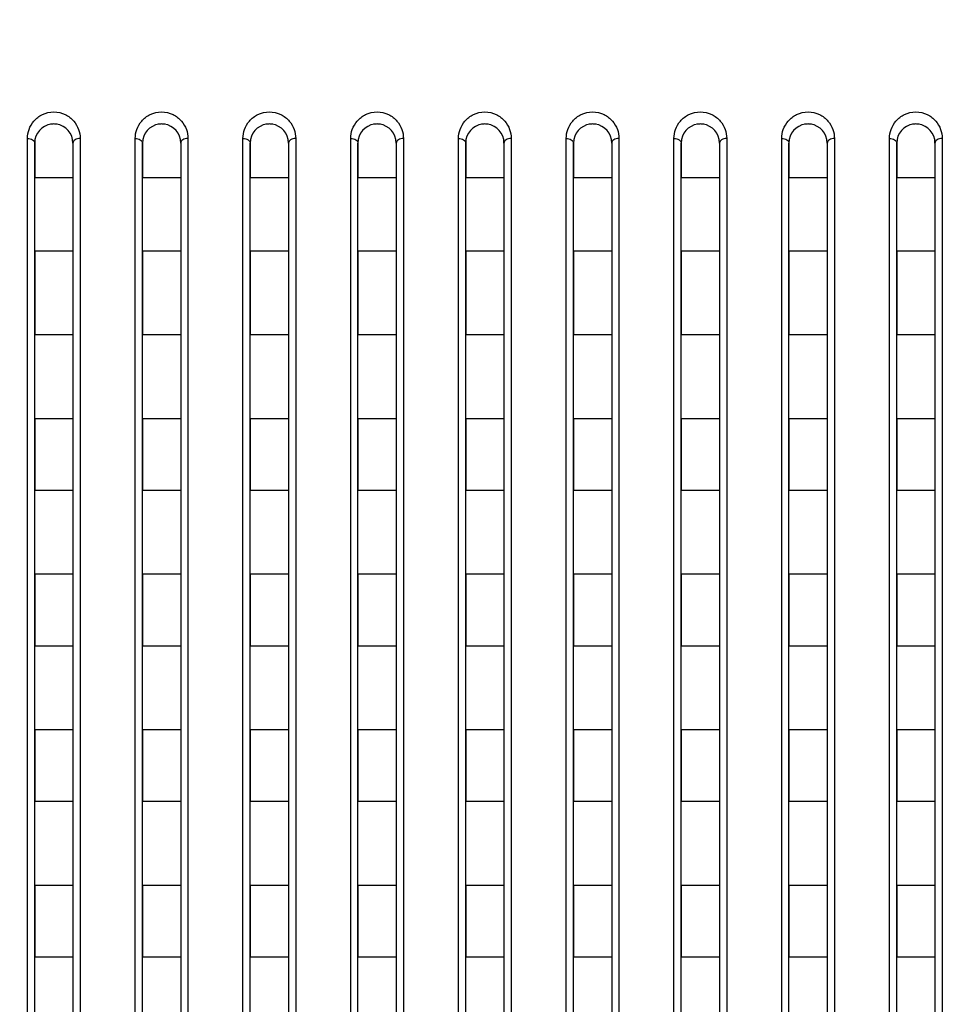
# Model space of a CAD drawing. Header units: millimetres. Extents: x -6054 to 364, y -1866 to 3094.
# Tile 112 of 256: x -4432 to -4393, y 864 to 905. Entities that reach past the tile are written whole.
import ezdxf

# ---------------------------------------------------------------- set-up
doc = ezdxf.new("R2010")
doc.units = ezdxf.units.MM
doc.header["$LTSCALE"] = 65.395
doc.header["$PDSIZE"] = 0.05
doc.layers.get('0').update_dxf_attribs({"linetype": 'CONTINUOUS'})
doc.layers.get('Defpoints').update_dxf_attribs({"linetype": 'CONTINUOUS'})
doc.layers.add('DIM', color=3, linetype='CONTINUOUS')
doc.styles.get("Standard").update_dxf_attribs({"font": 'arial.ttf'})
doc.dimstyles.new('ISO-25', dxfattribs={"dimtxt": 2.5, "dimasz": 2.5, "dimexe": 1.25, "dimexo": 0.625, "dimtad": 1, "dimtxsty": 'STANDARD', "dimcen": 2.5, "dimadec": 0, "dimazin": 0, "dimtfac": 1, "dimtmove": 0, "dimatfit": 3, "dimfxl": 1, "dimarcsym": 0})

# ---------------------------------------------------------------- blocks, each defined once
blk = doc.blocks.new('*D0')
at = {"layer": 'Defpoints', "color": 0}
for p in [(-4193.173, 1041.272), (-4734.98, 936.486), (-4193.173, 628.168)]:
    blk.add_point(p, dxfattribs=at)
at = {"layer": 'DIM', "color": 3, "lineweight": -2}
for p, q in [((-4734.98, 937.111), (-4734.98, 1042.522)), ((-4193.173, 628.793), (-4193.173, 1042.522)), ((-4719.98, 1041.272), (-4208.173, 1041.272))]:
    blk.add_line(p, q, dxfattribs=at)
at = {"layer": 'DIM', "color": 3}
for points in [[(-4719.98, 1043.772), (-4719.98, 1038.772), (-4734.98, 1041.272)], [(-4208.173, 1038.772), (-4208.173, 1043.772), (-4193.173, 1041.272)]]:
    blk.add_solid(points, dxfattribs=at)
at = {"layer": 'DIM', "color": 2, "insert": (-4464.076, 1059.082), "char_height": 20, "attachment_point": 5}
blk.add_mtext('542  [21,331]', dxfattribs=at)
blk = doc.blocks.new('*D7')
at = {"layer": 'Defpoints', "color": 0}
for p in [(-4728.573, 946.484), (-4809.721, 628.168), (-4193.173, 628.168)]:
    blk.add_point(p, dxfattribs=at)
at = {"layer": 'DIM', "color": 3, "lineweight": -2}
for p, q in [((-4729.198, 946.484), (-4810.971, 946.484)), ((-4809.721, 931.484), (-4809.721, 643.168)), ((-4193.798, 628.168), (-4810.971, 628.168))]:
    blk.add_line(p, q, dxfattribs=at)
at = {"layer": 'DIM', "color": 3}
for points in [[(-4807.221, 931.484), (-4812.221, 931.484), (-4809.721, 946.484)], [(-4812.221, 643.168), (-4807.221, 643.168), (-4809.721, 628.168)]]:
    blk.add_solid(points, dxfattribs=at)
at = {"layer": 'DIM', "color": 2, "insert": (-4827.531, 787.326), "char_height": 20, "attachment_point": 5, "rotation": 90}
blk.add_mtext('318  [12,532]', dxfattribs=at)
blk = doc.blocks.new('*D12')
at = {"layer": 'Defpoints', "color": 0}
for p in [(-4451.923, 971.719), (-4570.423, 865.648), (-4451.923, 865.648)]:
    blk.add_point(p, dxfattribs=at)
at = {"layer": 'DIM', "color": 3, "lineweight": -2}
for p, q in [((-4570.423, 866.273), (-4570.423, 972.969)), ((-4451.923, 866.273), (-4451.923, 972.969)), ((-4555.423, 971.719), (-4466.923, 971.719)), ((-4451.923, 971.719), (-4284.269, 971.719))]:
    blk.add_line(p, q, dxfattribs=at)
at = {"layer": 'DIM', "color": 3}
for points in [[(-4555.423, 974.219), (-4555.423, 969.219), (-4570.423, 971.719)], [(-4466.923, 969.219), (-4466.923, 974.219), (-4451.923, 971.719)]]:
    blk.add_solid(points, dxfattribs=at)
at = {"layer": 'DIM', "color": 2, "insert": (-4360.559, 989.529), "char_height": 20, "attachment_point": 5}
blk.add_mtext('119  [4,665]', dxfattribs=at)

msp = doc.modelspace()

# ---------------------------------------------------------------- linework, layer by layer
at = {"linetype": 'Continuous'}
for p, q in [((-4432.023, 828.726), (-4432.023, 900.382)), ((-4429.823, 900.382), (-4429.823, 828.726)), ((-4427.523, 828.726), (-4427.523, 900.382)), ((-4425.323, 900.382), (-4425.323, 828.726)), ((-4423.023, 828.726), (-4423.023, 900.382)), ((-4420.823, 900.382), (-4420.823, 828.726)), ((-4418.523, 828.726), (-4418.523, 900.382)), ((-4416.323, 900.382), (-4416.323, 828.726)), ((-4414.023, 828.726), (-4414.023, 900.382)), ((-4411.823, 900.382), (-4411.823, 828.726)), ((-4409.523, 828.726), (-4409.523, 900.382)), ((-4407.323, 900.382), (-4407.323, 828.726)), ((-4405.023, 828.726), (-4405.023, 900.382)), ((-4402.823, 900.382), (-4402.823, 828.726)), ((-4400.523, 828.726), (-4400.523, 900.382)), ((-4398.323, 900.382), (-4398.323, 828.726)), ((-4396.023, 828.726), (-4396.023, 900.382)), ((-4393.823, 900.382), (-4393.823, 828.726)), ((-4431.723, 900.184), (-4431.723, 898.734)), ((-4431.723, 900.184), (-4431.723, 898.734)), ((-4431.723, 828.718), (-4431.723, 900.184)), ((-4430.123, 900.184), (-4430.123, 898.734)), ((-4430.123, 900.184), (-4430.123, 898.734)), ((-4430.123, 900.184), (-4430.123, 828.718)), ((-4427.223, 900.184), (-4427.223, 898.734)), ((-4427.223, 900.184), (-4427.223, 898.734)), ((-4427.223, 828.718), (-4427.223, 900.184)), ((-4425.623, 900.184), (-4425.623, 898.734)), ((-4425.623, 900.184), (-4425.623, 898.734)), ((-4425.623, 900.184), (-4425.623, 828.718)), ((-4422.723, 900.184), (-4422.723, 898.734)), ((-4422.723, 900.184), (-4422.723, 898.734)), ((-4422.723, 828.718), (-4422.723, 900.184)), ((-4421.123, 900.184), (-4421.123, 898.734)), ((-4421.123, 900.184), (-4421.123, 898.734)), ((-4421.123, 900.184), (-4421.123, 828.718)), ((-4418.223, 900.184), (-4418.223, 898.734)), ((-4418.223, 900.184), (-4418.223, 898.734)), ((-4418.223, 828.718), (-4418.223, 900.184)), ((-4416.623, 900.184), (-4416.623, 898.734)), ((-4416.623, 900.184), (-4416.623, 898.734)), ((-4416.623, 900.184), (-4416.623, 828.718)), ((-4413.723, 900.184), (-4413.723, 898.734)), ((-4413.723, 900.184), (-4413.723, 898.734)), ((-4413.723, 828.718), (-4413.723, 900.184)), ((-4412.123, 900.184), (-4412.123, 898.734)), ((-4412.123, 900.184), (-4412.123, 898.734)), ((-4412.123, 900.184), (-4412.123, 828.718)), ((-4409.223, 900.184), (-4409.223, 898.734)), ((-4409.223, 900.184), (-4409.223, 898.734)), ((-4409.223, 828.718), (-4409.223, 900.184)), ((-4407.623, 900.184), (-4407.623, 898.734)), ((-4407.623, 900.184), (-4407.623, 898.734)), ((-4407.623, 900.184), (-4407.623, 828.718)), ((-4404.723, 900.184), (-4404.723, 898.734)), ((-4404.723, 900.184), (-4404.723, 898.734)), ((-4404.723, 828.718), (-4404.723, 900.184)), ((-4403.123, 900.184), (-4403.123, 898.734)), ((-4403.123, 900.184), (-4403.123, 898.734)), ((-4403.123, 900.184), (-4403.123, 828.718)), ((-4400.223, 900.184), (-4400.223, 898.734)), ((-4400.223, 900.184), (-4400.223, 898.734)), ((-4400.223, 828.718), (-4400.223, 900.184)), ((-4398.623, 900.184), (-4398.623, 898.734)), ((-4398.623, 900.184), (-4398.623, 898.734)), ((-4398.623, 900.184), (-4398.623, 828.718)), ((-4395.723, 900.184), (-4395.723, 898.734)), ((-4395.723, 900.184), (-4395.723, 898.734)), ((-4395.723, 828.718), (-4395.723, 900.184)), ((-4394.123, 900.184), (-4394.123, 898.734)), ((-4394.123, 900.184), (-4394.123, 898.734)), ((-4394.123, 900.184), (-4394.123, 828.718)), ((-4430.123, 898.734), (-4431.723, 898.734)), ((-4430.123, 898.734), (-4431.723, 898.734)), ((-4425.623, 898.734), (-4427.223, 898.734)), ((-4425.623, 898.734), (-4427.223, 898.734)), ((-4421.123, 898.734), (-4422.723, 898.734)), ((-4421.123, 898.734), (-4422.723, 898.734)), ((-4416.623, 898.734), (-4418.223, 898.734)), ((-4416.623, 898.734), (-4418.223, 898.734)), ((-4412.123, 898.734), (-4413.723, 898.734)), ((-4412.123, 898.734), (-4413.723, 898.734)), ((-4407.623, 898.734), (-4409.223, 898.734)), ((-4407.623, 898.734), (-4409.223, 898.734)), ((-4403.123, 898.734), (-4404.723, 898.734)), ((-4403.123, 898.734), (-4404.723, 898.734)), ((-4398.623, 898.734), (-4400.223, 898.734)), ((-4398.623, 898.734), (-4400.223, 898.734)), ((-4394.123, 898.734), (-4395.723, 898.734)), ((-4394.123, 898.734), (-4395.723, 898.734)), ((-4431.723, 895.668), (-4431.723, 892.168)), ((-4431.723, 895.668), (-4431.723, 892.168)), ((-4430.123, 895.668), (-4431.723, 895.668)), ((-4430.123, 895.668), (-4431.723, 895.668)), ((-4430.123, 895.668), (-4430.123, 892.168)), ((-4430.123, 895.668), (-4430.123, 892.168)), ((-4427.223, 895.668), (-4427.223, 892.168)), ((-4427.223, 895.668), (-4427.223, 892.168)), ((-4425.623, 895.668), (-4427.223, 895.668)), ((-4425.623, 895.668), (-4427.223, 895.668)), ((-4425.623, 895.668), (-4425.623, 892.168)), ((-4425.623, 895.668), (-4425.623, 892.168)), ((-4422.723, 895.668), (-4422.723, 892.168)), ((-4422.723, 895.668), (-4422.723, 892.168)), ((-4421.123, 895.668), (-4422.723, 895.668)), ((-4421.123, 895.668), (-4422.723, 895.668)), ((-4421.123, 895.668), (-4421.123, 892.168)), ((-4421.123, 895.668), (-4421.123, 892.168)), ((-4418.223, 895.668), (-4418.223, 892.168)), ((-4418.223, 895.668), (-4418.223, 892.168)), ((-4416.623, 895.668), (-4418.223, 895.668)), ((-4416.623, 895.668), (-4418.223, 895.668)), ((-4416.623, 895.668), (-4416.623, 892.168)), ((-4416.623, 895.668), (-4416.623, 892.168)), ((-4413.723, 895.668), (-4413.723, 892.168)), ((-4413.723, 895.668), (-4413.723, 892.168)), ((-4412.123, 895.668), (-4413.723, 895.668)), ((-4412.123, 895.668), (-4413.723, 895.668)), ((-4412.123, 895.668), (-4412.123, 892.168)), ((-4412.123, 895.668), (-4412.123, 892.168)), ((-4409.223, 895.668), (-4409.223, 892.168)), ((-4409.223, 895.668), (-4409.223, 892.168)), ((-4407.623, 895.668), (-4409.223, 895.668)), ((-4407.623, 895.668), (-4409.223, 895.668)), ((-4407.623, 895.668), (-4407.623, 892.168)), ((-4407.623, 895.668), (-4407.623, 892.168)), ((-4404.723, 895.668), (-4404.723, 892.168)), ((-4404.723, 895.668), (-4404.723, 892.168)), ((-4403.123, 895.668), (-4404.723, 895.668)), ((-4403.123, 895.668), (-4404.723, 895.668)), ((-4403.123, 895.668), (-4403.123, 892.168)), ((-4403.123, 895.668), (-4403.123, 892.168)), ((-4400.223, 895.668), (-4400.223, 892.168)), ((-4400.223, 895.668), (-4400.223, 892.168)), ((-4398.623, 895.668), (-4400.223, 895.668)), ((-4398.623, 895.668), (-4400.223, 895.668)), ((-4398.623, 895.668), (-4398.623, 892.168)), ((-4398.623, 895.668), (-4398.623, 892.168)), ((-4395.723, 895.668), (-4395.723, 892.168)), ((-4395.723, 895.668), (-4395.723, 892.168)), ((-4394.123, 895.668), (-4395.723, 895.668)), ((-4394.123, 895.668), (-4395.723, 895.668)), ((-4394.123, 895.668), (-4394.123, 892.168)), ((-4394.123, 895.668), (-4394.123, 892.168)), ((-4430.123, 892.168), (-4431.723, 892.168)), ((-4430.123, 892.168), (-4431.723, 892.168)), ((-4425.623, 892.168), (-4427.223, 892.168)), ((-4425.623, 892.168), (-4427.223, 892.168)), ((-4421.123, 892.168), (-4422.723, 892.168)), ((-4421.123, 892.168), (-4422.723, 892.168)), ((-4416.623, 892.168), (-4418.223, 892.168)), ((-4416.623, 892.168), (-4418.223, 892.168)), ((-4412.123, 892.168), (-4413.723, 892.168)), ((-4412.123, 892.168), (-4413.723, 892.168)), ((-4407.623, 892.168), (-4409.223, 892.168)), ((-4407.623, 892.168), (-4409.223, 892.168)), ((-4403.123, 892.168), (-4404.723, 892.168)), ((-4403.123, 892.168), (-4404.723, 892.168)), ((-4398.623, 892.168), (-4400.223, 892.168)), ((-4398.623, 892.168), (-4400.223, 892.168)), ((-4394.123, 892.168), (-4395.723, 892.168)), ((-4394.123, 892.168), (-4395.723, 892.168)), ((-4431.723, 888.668), (-4431.723, 885.668)), ((-4431.723, 888.668), (-4431.723, 885.668)), ((-4430.123, 888.668), (-4431.723, 888.668)), ((-4430.123, 888.668), (-4431.723, 888.668)), ((-4430.123, 888.668), (-4430.123, 885.668)), ((-4430.123, 888.668), (-4430.123, 885.668)), ((-4427.223, 888.668), (-4427.223, 885.668)), ((-4427.223, 888.668), (-4427.223, 885.668)), ((-4425.623, 888.668), (-4427.223, 888.668)), ((-4425.623, 888.668), (-4427.223, 888.668)), ((-4425.623, 888.668), (-4425.623, 885.668)), ((-4425.623, 888.668), (-4425.623, 885.668)), ((-4422.723, 888.668), (-4422.723, 885.668)), ((-4422.723, 888.668), (-4422.723, 885.668)), ((-4421.123, 888.668), (-4422.723, 888.668)), ((-4421.123, 888.668), (-4422.723, 888.668)), ((-4421.123, 888.668), (-4421.123, 885.668)), ((-4421.123, 888.668), (-4421.123, 885.668)), ((-4418.223, 888.668), (-4418.223, 885.668)), ((-4418.223, 888.668), (-4418.223, 885.668)), ((-4416.623, 888.668), (-4418.223, 888.668)), ((-4416.623, 888.668), (-4418.223, 888.668)), ((-4416.623, 888.668), (-4416.623, 885.668)), ((-4416.623, 888.668), (-4416.623, 885.668)), ((-4413.723, 888.668), (-4413.723, 885.668)), ((-4413.723, 888.668), (-4413.723, 885.668)), ((-4412.123, 888.668), (-4413.723, 888.668)), ((-4412.123, 888.668), (-4413.723, 888.668)), ((-4412.123, 888.668), (-4412.123, 885.668)), ((-4412.123, 888.668), (-4412.123, 885.668)), ((-4409.223, 888.668), (-4409.223, 885.668)), ((-4409.223, 888.668), (-4409.223, 885.668)), ((-4407.623, 888.668), (-4409.223, 888.668)), ((-4407.623, 888.668), (-4409.223, 888.668)), ((-4407.623, 888.668), (-4407.623, 885.668)), ((-4407.623, 888.668), (-4407.623, 885.668)), ((-4404.723, 888.668), (-4404.723, 885.668)), ((-4404.723, 888.668), (-4404.723, 885.668)), ((-4403.123, 888.668), (-4404.723, 888.668)), ((-4403.123, 888.668), (-4404.723, 888.668)), ((-4403.123, 888.668), (-4403.123, 885.668)), ((-4403.123, 888.668), (-4403.123, 885.668)), ((-4400.223, 888.668), (-4400.223, 885.668)), ((-4400.223, 888.668), (-4400.223, 885.668)), ((-4398.623, 888.668), (-4400.223, 888.668)), ((-4398.623, 888.668), (-4400.223, 888.668)), ((-4398.623, 888.668), (-4398.623, 885.668)), ((-4398.623, 888.668), (-4398.623, 885.668)), ((-4395.723, 888.668), (-4395.723, 885.668)), ((-4395.723, 888.668), (-4395.723, 885.668)), ((-4394.123, 888.668), (-4395.723, 888.668)), ((-4394.123, 888.668), (-4395.723, 888.668)), ((-4394.123, 888.668), (-4394.123, 885.668)), ((-4394.123, 888.668), (-4394.123, 885.668)), ((-4430.123, 885.668), (-4431.723, 885.668)), ((-4430.123, 885.668), (-4431.723, 885.668)), ((-4425.623, 885.668), (-4427.223, 885.668)), ((-4425.623, 885.668), (-4427.223, 885.668)), ((-4421.123, 885.668), (-4422.723, 885.668)), ((-4421.123, 885.668), (-4422.723, 885.668)), ((-4416.623, 885.668), (-4418.223, 885.668)), ((-4416.623, 885.668), (-4418.223, 885.668)), ((-4412.123, 885.668), (-4413.723, 885.668)), ((-4412.123, 885.668), (-4413.723, 885.668)), ((-4407.623, 885.668), (-4409.223, 885.668)), ((-4407.623, 885.668), (-4409.223, 885.668)), ((-4403.123, 885.668), (-4404.723, 885.668)), ((-4403.123, 885.668), (-4404.723, 885.668)), ((-4398.623, 885.668), (-4400.223, 885.668)), ((-4398.623, 885.668), (-4400.223, 885.668)), ((-4394.123, 885.668), (-4395.723, 885.668)), ((-4394.123, 885.668), (-4395.723, 885.668)), ((-4431.723, 882.168), (-4431.723, 879.168)), ((-4431.723, 882.168), (-4431.723, 879.168)), ((-4430.123, 882.168), (-4431.723, 882.168)), ((-4430.123, 882.168), (-4431.723, 882.168)), ((-4430.123, 882.168), (-4430.123, 879.168)), ((-4430.123, 882.168), (-4430.123, 879.168)), ((-4427.223, 882.168), (-4427.223, 879.168)), ((-4427.223, 882.168), (-4427.223, 879.168)), ((-4425.623, 882.168), (-4427.223, 882.168)), ((-4425.623, 882.168), (-4427.223, 882.168)), ((-4425.623, 882.168), (-4425.623, 879.168)), ((-4425.623, 882.168), (-4425.623, 879.168)), ((-4422.723, 882.168), (-4422.723, 879.168)), ((-4422.723, 882.168), (-4422.723, 879.168)), ((-4421.123, 882.168), (-4422.723, 882.168)), ((-4421.123, 882.168), (-4422.723, 882.168)), ((-4421.123, 882.168), (-4421.123, 879.168)), ((-4421.123, 882.168), (-4421.123, 879.168)), ((-4418.223, 882.168), (-4418.223, 879.168)), ((-4418.223, 882.168), (-4418.223, 879.168)), ((-4416.623, 882.168), (-4418.223, 882.168)), ((-4416.623, 882.168), (-4418.223, 882.168)), ((-4416.623, 882.168), (-4416.623, 879.168)), ((-4416.623, 882.168), (-4416.623, 879.168)), ((-4413.723, 882.168), (-4413.723, 879.168)), ((-4413.723, 882.168), (-4413.723, 879.168)), ((-4412.123, 882.168), (-4413.723, 882.168)), ((-4412.123, 882.168), (-4413.723, 882.168)), ((-4412.123, 882.168), (-4412.123, 879.168)), ((-4412.123, 882.168), (-4412.123, 879.168)), ((-4409.223, 882.168), (-4409.223, 879.168)), ((-4409.223, 882.168), (-4409.223, 879.168)), ((-4407.623, 882.168), (-4409.223, 882.168)), ((-4407.623, 882.168), (-4409.223, 882.168)), ((-4407.623, 882.168), (-4407.623, 879.168)), ((-4407.623, 882.168), (-4407.623, 879.168)), ((-4404.723, 882.168), (-4404.723, 879.168)), ((-4404.723, 882.168), (-4404.723, 879.168)), ((-4403.123, 882.168), (-4404.723, 882.168)), ((-4403.123, 882.168), (-4404.723, 882.168)), ((-4403.123, 882.168), (-4403.123, 879.168)), ((-4403.123, 882.168), (-4403.123, 879.168)), ((-4400.223, 882.168), (-4400.223, 879.168)), ((-4400.223, 882.168), (-4400.223, 879.168)), ((-4398.623, 882.168), (-4400.223, 882.168)), ((-4398.623, 882.168), (-4400.223, 882.168)), ((-4398.623, 882.168), (-4398.623, 879.168)), ((-4398.623, 882.168), (-4398.623, 879.168)), ((-4395.723, 882.168), (-4395.723, 879.168)), ((-4395.723, 882.168), (-4395.723, 879.168)), ((-4394.123, 882.168), (-4395.723, 882.168)), ((-4394.123, 882.168), (-4395.723, 882.168)), ((-4394.123, 882.168), (-4394.123, 879.168)), ((-4394.123, 882.168), (-4394.123, 879.168)), ((-4430.123, 879.168), (-4431.723, 879.168)), ((-4430.123, 879.168), (-4431.723, 879.168)), ((-4425.623, 879.168), (-4427.223, 879.168)), ((-4425.623, 879.168), (-4427.223, 879.168)), ((-4421.123, 879.168), (-4422.723, 879.168)), ((-4421.123, 879.168), (-4422.723, 879.168)), ((-4416.623, 879.168), (-4418.223, 879.168)), ((-4416.623, 879.168), (-4418.223, 879.168)), ((-4412.123, 879.168), (-4413.723, 879.168)), ((-4412.123, 879.168), (-4413.723, 879.168)), ((-4407.623, 879.168), (-4409.223, 879.168)), ((-4407.623, 879.168), (-4409.223, 879.168)), ((-4403.123, 879.168), (-4404.723, 879.168)), ((-4403.123, 879.168), (-4404.723, 879.168)), ((-4398.623, 879.168), (-4400.223, 879.168)), ((-4398.623, 879.168), (-4400.223, 879.168)), ((-4394.123, 879.168), (-4395.723, 879.168)), ((-4394.123, 879.168), (-4395.723, 879.168)), ((-4431.723, 875.668), (-4431.723, 872.668)), ((-4431.723, 875.668), (-4431.723, 872.668)), ((-4430.123, 875.668), (-4431.723, 875.668)), ((-4430.123, 875.668), (-4431.723, 875.668)), ((-4430.123, 875.668), (-4430.123, 872.668)), ((-4430.123, 875.668), (-4430.123, 872.668)), ((-4427.223, 875.668), (-4427.223, 872.668)), ((-4427.223, 875.668), (-4427.223, 872.668)), ((-4425.623, 875.668), (-4427.223, 875.668)), ((-4425.623, 875.668), (-4427.223, 875.668)), ((-4425.623, 875.668), (-4425.623, 872.668)), ((-4425.623, 875.668), (-4425.623, 872.668)), ((-4422.723, 875.668), (-4422.723, 872.668)), ((-4422.723, 875.668), (-4422.723, 872.668)), ((-4421.123, 875.668), (-4422.723, 875.668)), ((-4421.123, 875.668), (-4422.723, 875.668)), ((-4421.123, 875.668), (-4421.123, 872.668)), ((-4421.123, 875.668), (-4421.123, 872.668)), ((-4418.223, 875.668), (-4418.223, 872.668)), ((-4418.223, 875.668), (-4418.223, 872.668)), ((-4416.623, 875.668), (-4418.223, 875.668)), ((-4416.623, 875.668), (-4418.223, 875.668)), ((-4416.623, 875.668), (-4416.623, 872.668)), ((-4416.623, 875.668), (-4416.623, 872.668)), ((-4413.723, 875.668), (-4413.723, 872.668)), ((-4413.723, 875.668), (-4413.723, 872.668)), ((-4412.123, 875.668), (-4413.723, 875.668)), ((-4412.123, 875.668), (-4413.723, 875.668)), ((-4412.123, 875.668), (-4412.123, 872.668)), ((-4412.123, 875.668), (-4412.123, 872.668)), ((-4409.223, 875.668), (-4409.223, 872.668)), ((-4409.223, 875.668), (-4409.223, 872.668)), ((-4407.623, 875.668), (-4409.223, 875.668)), ((-4407.623, 875.668), (-4409.223, 875.668)), ((-4407.623, 875.668), (-4407.623, 872.668)), ((-4407.623, 875.668), (-4407.623, 872.668)), ((-4404.723, 875.668), (-4404.723, 872.668)), ((-4404.723, 875.668), (-4404.723, 872.668)), ((-4403.123, 875.668), (-4404.723, 875.668)), ((-4403.123, 875.668), (-4404.723, 875.668)), ((-4403.123, 875.668), (-4403.123, 872.668)), ((-4403.123, 875.668), (-4403.123, 872.668)), ((-4400.223, 875.668), (-4400.223, 872.668)), ((-4400.223, 875.668), (-4400.223, 872.668)), ((-4398.623, 875.668), (-4400.223, 875.668)), ((-4398.623, 875.668), (-4400.223, 875.668)), ((-4398.623, 875.668), (-4398.623, 872.668)), ((-4398.623, 875.668), (-4398.623, 872.668)), ((-4395.723, 875.668), (-4395.723, 872.668)), ((-4395.723, 875.668), (-4395.723, 872.668)), ((-4394.123, 875.668), (-4395.723, 875.668)), ((-4394.123, 875.668), (-4395.723, 875.668)), ((-4394.123, 875.668), (-4394.123, 872.668)), ((-4394.123, 875.668), (-4394.123, 872.668)), ((-4430.123, 872.668), (-4431.723, 872.668)), ((-4430.123, 872.668), (-4431.723, 872.668)), ((-4425.623, 872.668), (-4427.223, 872.668)), ((-4425.623, 872.668), (-4427.223, 872.668)), ((-4421.123, 872.668), (-4422.723, 872.668)), ((-4421.123, 872.668), (-4422.723, 872.668)), ((-4416.623, 872.668), (-4418.223, 872.668)), ((-4416.623, 872.668), (-4418.223, 872.668)), ((-4412.123, 872.668), (-4413.723, 872.668)), ((-4412.123, 872.668), (-4413.723, 872.668)), ((-4407.623, 872.668), (-4409.223, 872.668)), ((-4407.623, 872.668), (-4409.223, 872.668)), ((-4403.123, 872.668), (-4404.723, 872.668)), ((-4403.123, 872.668), (-4404.723, 872.668)), ((-4398.623, 872.668), (-4400.223, 872.668)), ((-4398.623, 872.668), (-4400.223, 872.668)), ((-4394.123, 872.668), (-4395.723, 872.668)), ((-4394.123, 872.668), (-4395.723, 872.668)), ((-4431.723, 869.168), (-4431.723, 866.168)), ((-4431.723, 869.168), (-4431.723, 866.168)), ((-4430.123, 869.168), (-4431.723, 869.168)), ((-4430.123, 869.168), (-4431.723, 869.168)), ((-4430.123, 869.168), (-4430.123, 866.168)), ((-4430.123, 869.168), (-4430.123, 866.168)), ((-4427.223, 869.168), (-4427.223, 866.168)), ((-4427.223, 869.168), (-4427.223, 866.168)), ((-4425.623, 869.168), (-4427.223, 869.168)), ((-4425.623, 869.168), (-4427.223, 869.168)), ((-4425.623, 869.168), (-4425.623, 866.168)), ((-4425.623, 869.168), (-4425.623, 866.168)), ((-4422.723, 869.168), (-4422.723, 866.168)), ((-4422.723, 869.168), (-4422.723, 866.168)), ((-4421.123, 869.168), (-4422.723, 869.168)), ((-4421.123, 869.168), (-4422.723, 869.168)), ((-4421.123, 869.168), (-4421.123, 866.168)), ((-4421.123, 869.168), (-4421.123, 866.168)), ((-4418.223, 869.168), (-4418.223, 866.168)), ((-4418.223, 869.168), (-4418.223, 866.168)), ((-4416.623, 869.168), (-4418.223, 869.168)), ((-4416.623, 869.168), (-4418.223, 869.168)), ((-4416.623, 869.168), (-4416.623, 866.168)), ((-4416.623, 869.168), (-4416.623, 866.168)), ((-4413.723, 869.168), (-4413.723, 866.168)), ((-4413.723, 869.168), (-4413.723, 866.168)), ((-4412.123, 869.168), (-4413.723, 869.168)), ((-4412.123, 869.168), (-4413.723, 869.168)), ((-4412.123, 869.168), (-4412.123, 866.168)), ((-4412.123, 869.168), (-4412.123, 866.168)), ((-4409.223, 869.168), (-4409.223, 866.168)), ((-4409.223, 869.168), (-4409.223, 866.168)), ((-4407.623, 869.168), (-4409.223, 869.168)), ((-4407.623, 869.168), (-4409.223, 869.168)), ((-4407.623, 869.168), (-4407.623, 866.168)), ((-4407.623, 869.168), (-4407.623, 866.168)), ((-4404.723, 869.168), (-4404.723, 866.168)), ((-4404.723, 869.168), (-4404.723, 866.168)), ((-4403.123, 869.168), (-4404.723, 869.168)), ((-4403.123, 869.168), (-4404.723, 869.168)), ((-4403.123, 869.168), (-4403.123, 866.168)), ((-4403.123, 869.168), (-4403.123, 866.168)), ((-4400.223, 869.168), (-4400.223, 866.168)), ((-4400.223, 869.168), (-4400.223, 866.168)), ((-4398.623, 869.168), (-4400.223, 869.168)), ((-4398.623, 869.168), (-4400.223, 869.168)), ((-4398.623, 869.168), (-4398.623, 866.168)), ((-4398.623, 869.168), (-4398.623, 866.168)), ((-4395.723, 869.168), (-4395.723, 866.168)), ((-4395.723, 869.168), (-4395.723, 866.168)), ((-4394.123, 869.168), (-4395.723, 869.168)), ((-4394.123, 869.168), (-4395.723, 869.168)), ((-4394.123, 869.168), (-4394.123, 866.168)), ((-4394.123, 869.168), (-4394.123, 866.168)), ((-4430.123, 866.168), (-4431.723, 866.168)), ((-4430.123, 866.168), (-4431.723, 866.168)), ((-4425.623, 866.168), (-4427.223, 866.168)), ((-4425.623, 866.168), (-4427.223, 866.168)), ((-4421.123, 866.168), (-4422.723, 866.168)), ((-4421.123, 866.168), (-4422.723, 866.168)), ((-4416.623, 866.168), (-4418.223, 866.168)), ((-4416.623, 866.168), (-4418.223, 866.168)), ((-4412.123, 866.168), (-4413.723, 866.168)), ((-4412.123, 866.168), (-4413.723, 866.168)), ((-4407.623, 866.168), (-4409.223, 866.168)), ((-4407.623, 866.168), (-4409.223, 866.168)), ((-4403.123, 866.168), (-4404.723, 866.168)), ((-4403.123, 866.168), (-4404.723, 866.168)), ((-4398.623, 866.168), (-4400.223, 866.168)), ((-4398.623, 866.168), (-4400.223, 866.168)), ((-4394.123, 866.168), (-4395.723, 866.168)), ((-4394.123, 866.168), (-4395.723, 866.168))]:
    msp.add_line(p, q, dxfattribs=at)
for centre, radius, start, end in [((-4430.923, 900.184), 0.8, 98.0057, 180), ((-4430.923, 900.184), 0.8, 98.007, 100.4013), ((-4430.923, 900.184), 0.8, 98.007, 100.4013), ((-4430.923, 900.182), 0.802, 92.6735, 98.0068), ((-4430.923, 900.182), 0.802, 92.6735, 98.0068), ((-4430.923, 900.182), 0.802, 92.6735, 98.0068), ((-4430.923, 900.186), 0.798, 87.3433, 92.667), ((-4430.923, 900.186), 0.798, 87.3433, 92.667), ((-4430.923, 900.186), 0.798, 87.3432, 92.6672), ((-4430.923, 900.182), 0.802, 81.9924, 87.3372), ((-4430.923, 900.182), 0.802, 81.9926, 87.3376), ((-4430.923, 900.182), 0.802, 81.9926, 87.3376), ((-4430.923, 900.184), 0.8, 0, 81.9944), ((-4430.923, 900.184), 0.8, 79.5496, 81.9931), ((-4430.923, 900.184), 0.8, 79.5496, 81.9931), ((-4426.423, 900.184), 0.8, 98.0057, 180), ((-4426.423, 900.184), 0.8, 98.007, 100.4013), ((-4426.423, 900.184), 0.8, 98.007, 100.4013), ((-4426.423, 900.182), 0.802, 92.6735, 98.0068), ((-4426.423, 900.182), 0.802, 92.6735, 98.0068), ((-4426.423, 900.182), 0.802, 92.6735, 98.0068), ((-4426.423, 900.186), 0.798, 87.3433, 92.667), ((-4426.423, 900.186), 0.798, 87.3433, 92.667), ((-4426.423, 900.186), 0.798, 87.3432, 92.6672), ((-4426.423, 900.182), 0.802, 81.9924, 87.3372), ((-4426.423, 900.182), 0.802, 81.9926, 87.3376), ((-4426.423, 900.182), 0.802, 81.9926, 87.3376), ((-4426.423, 900.184), 0.8, 0, 81.9944), ((-4426.423, 900.184), 0.8, 79.5496, 81.9931), ((-4426.423, 900.184), 0.8, 79.5496, 81.9931), ((-4421.923, 900.184), 0.8, 98.0057, 180), ((-4421.923, 900.184), 0.8, 98.007, 100.4013), ((-4421.923, 900.184), 0.8, 98.007, 100.4013), ((-4421.923, 900.182), 0.802, 92.6735, 98.0068), ((-4421.923, 900.182), 0.802, 92.6735, 98.0068), ((-4421.923, 900.182), 0.802, 92.6735, 98.0068), ((-4421.923, 900.186), 0.798, 87.3433, 92.667), ((-4421.923, 900.186), 0.798, 87.3433, 92.667), ((-4421.923, 900.186), 0.798, 87.3432, 92.6672), ((-4421.923, 900.182), 0.802, 81.9924, 87.3372), ((-4421.923, 900.182), 0.802, 81.9926, 87.3376), ((-4421.923, 900.182), 0.802, 81.9926, 87.3376), ((-4421.923, 900.184), 0.8, 0, 81.9944), ((-4421.923, 900.184), 0.8, 79.5496, 81.9931), ((-4421.923, 900.184), 0.8, 79.5496, 81.9931), ((-4417.423, 900.184), 0.8, 98.0057, 180), ((-4417.423, 900.184), 0.8, 98.007, 100.4013), ((-4417.423, 900.184), 0.8, 98.007, 100.4013), ((-4417.423, 900.182), 0.802, 92.6735, 98.0068), ((-4417.423, 900.182), 0.802, 92.6735, 98.0068), ((-4417.423, 900.182), 0.802, 92.6735, 98.0068), ((-4417.423, 900.186), 0.798, 87.3433, 92.667), ((-4417.423, 900.186), 0.798, 87.3433, 92.667), ((-4417.423, 900.186), 0.798, 87.3432, 92.6672), ((-4417.423, 900.182), 0.802, 81.9924, 87.3372), ((-4417.423, 900.182), 0.802, 81.9926, 87.3376), ((-4417.423, 900.182), 0.802, 81.9926, 87.3376), ((-4417.423, 900.184), 0.8, 0, 81.9944), ((-4417.423, 900.184), 0.8, 79.5496, 81.9931), ((-4417.423, 900.184), 0.8, 79.5496, 81.9931), ((-4412.923, 900.184), 0.8, 98.0057, 180), ((-4412.923, 900.184), 0.8, 98.007, 100.4013), ((-4412.923, 900.184), 0.8, 98.007, 100.4013), ((-4412.923, 900.182), 0.802, 92.6735, 98.0068), ((-4412.923, 900.182), 0.802, 92.6735, 98.0068), ((-4412.923, 900.182), 0.802, 92.6735, 98.0068), ((-4412.923, 900.186), 0.798, 87.3433, 92.667), ((-4412.923, 900.186), 0.798, 87.3433, 92.667), ((-4412.923, 900.186), 0.798, 87.3432, 92.6672), ((-4412.923, 900.182), 0.802, 81.9924, 87.3372), ((-4412.923, 900.182), 0.802, 81.9926, 87.3376), ((-4412.923, 900.182), 0.802, 81.9926, 87.3376), ((-4412.923, 900.184), 0.8, 0, 81.9944), ((-4412.923, 900.184), 0.8, 79.5496, 81.9931), ((-4412.923, 900.184), 0.8, 79.5496, 81.9931), ((-4408.423, 900.184), 0.8, 98.0057, 180), ((-4408.423, 900.184), 0.8, 98.007, 100.4013), ((-4408.423, 900.184), 0.8, 98.007, 100.4013), ((-4408.423, 900.182), 0.802, 92.6735, 98.0068), ((-4408.423, 900.182), 0.802, 92.6735, 98.0068), ((-4408.423, 900.182), 0.802, 92.6735, 98.0068), ((-4408.423, 900.186), 0.798, 87.3433, 92.667), ((-4408.423, 900.186), 0.798, 87.3433, 92.667), ((-4408.423, 900.186), 0.798, 87.3432, 92.6672), ((-4408.423, 900.182), 0.802, 81.9924, 87.3372), ((-4408.423, 900.182), 0.802, 81.9926, 87.3376), ((-4408.423, 900.182), 0.802, 81.9926, 87.3376), ((-4408.423, 900.184), 0.8, 0, 81.9944), ((-4408.423, 900.184), 0.8, 79.5496, 81.9931), ((-4408.423, 900.184), 0.8, 79.5496, 81.9931), ((-4403.923, 900.184), 0.8, 98.0057, 180), ((-4403.923, 900.184), 0.8, 98.007, 100.4013), ((-4403.923, 900.184), 0.8, 98.007, 100.4013), ((-4403.923, 900.182), 0.802, 92.6735, 98.0068), ((-4403.923, 900.182), 0.802, 92.6735, 98.0068), ((-4403.923, 900.182), 0.802, 92.6735, 98.0068), ((-4403.923, 900.186), 0.798, 87.3433, 92.667), ((-4403.923, 900.186), 0.798, 87.3433, 92.667), ((-4403.923, 900.186), 0.798, 87.3432, 92.6672), ((-4403.923, 900.182), 0.802, 81.9924, 87.3372), ((-4403.923, 900.182), 0.802, 81.9926, 87.3376), ((-4403.923, 900.182), 0.802, 81.9926, 87.3376), ((-4403.923, 900.184), 0.8, 0, 81.9944), ((-4403.923, 900.184), 0.8, 79.5496, 81.9931), ((-4403.923, 900.184), 0.8, 79.5496, 81.9931), ((-4399.423, 900.184), 0.8, 98.0057, 180), ((-4399.423, 900.184), 0.8, 98.007, 100.4013), ((-4399.423, 900.184), 0.8, 98.007, 100.4013), ((-4399.423, 900.182), 0.802, 92.6735, 98.0068), ((-4399.423, 900.182), 0.802, 92.6735, 98.0068), ((-4399.423, 900.182), 0.802, 92.6735, 98.0068), ((-4399.423, 900.186), 0.798, 87.3433, 92.667), ((-4399.423, 900.186), 0.798, 87.3433, 92.667), ((-4399.423, 900.186), 0.798, 87.3432, 92.6672), ((-4399.423, 900.182), 0.802, 81.9924, 87.3372), ((-4399.423, 900.182), 0.802, 81.9926, 87.3376), ((-4399.423, 900.182), 0.802, 81.9926, 87.3376), ((-4399.423, 900.184), 0.8, 0, 81.9944), ((-4399.423, 900.184), 0.8, 79.5496, 81.9931), ((-4399.423, 900.184), 0.8, 79.5496, 81.9931), ((-4394.923, 900.184), 0.8, 98.0057, 180), ((-4394.923, 900.184), 0.8, 98.007, 100.4013), ((-4394.923, 900.184), 0.8, 98.007, 100.4013), ((-4394.923, 900.182), 0.802, 92.6735, 98.0068), ((-4394.923, 900.182), 0.802, 92.6735, 98.0068), ((-4394.923, 900.182), 0.802, 92.6735, 98.0068), ((-4394.923, 900.186), 0.798, 87.3433, 92.667), ((-4394.923, 900.186), 0.798, 87.3433, 92.667), ((-4394.923, 900.186), 0.798, 87.3432, 92.6672), ((-4394.923, 900.182), 0.802, 81.9924, 87.3372), ((-4394.923, 900.182), 0.802, 81.9926, 87.3376), ((-4394.923, 900.182), 0.802, 81.9926, 87.3376), ((-4394.923, 900.184), 0.8, 0, 81.9944), ((-4394.923, 900.184), 0.8, 79.5496, 81.9931), ((-4394.923, 900.184), 0.8, 79.5496, 81.9931), ((-4430.923, 900.184), 0.8, 176.3774, 179.9997), ((-4430.923, 900.184), 0.8, 176.3774, 179.9997), ((-4430.923, 900.184), 0.8, 0.0003, 3.6643), ((-4430.923, 900.184), 0.8, 0.0003, 3.6643), ((-4426.423, 900.184), 0.8, 176.3774, 179.9997), ((-4426.423, 900.184), 0.8, 176.3774, 179.9997), ((-4426.423, 900.184), 0.8, 0.0003, 3.6643), ((-4426.423, 900.184), 0.8, 0.0003, 3.6643), ((-4421.923, 900.184), 0.8, 176.3774, 179.9997), ((-4421.923, 900.184), 0.8, 176.3774, 179.9997), ((-4421.923, 900.184), 0.8, 0.0003, 3.6643), ((-4421.923, 900.184), 0.8, 0.0003, 3.6643), ((-4417.423, 900.184), 0.8, 176.3774, 179.9997), ((-4417.423, 900.184), 0.8, 176.3774, 179.9997), ((-4417.423, 900.184), 0.8, 0.0003, 3.6643), ((-4417.423, 900.184), 0.8, 0.0003, 3.6643), ((-4412.923, 900.184), 0.8, 176.3774, 179.9997), ((-4412.923, 900.184), 0.8, 176.3774, 179.9997), ((-4412.923, 900.184), 0.8, 0.0003, 3.6643), ((-4412.923, 900.184), 0.8, 0.0003, 3.6643), ((-4408.423, 900.184), 0.8, 176.3774, 179.9997), ((-4408.423, 900.184), 0.8, 176.3774, 179.9997), ((-4408.423, 900.184), 0.8, 0.0003, 3.6643), ((-4408.423, 900.184), 0.8, 0.0003, 3.6643), ((-4403.923, 900.184), 0.8, 176.3774, 179.9997), ((-4403.923, 900.184), 0.8, 176.3774, 179.9997), ((-4403.923, 900.184), 0.8, 0.0003, 3.6643), ((-4403.923, 900.184), 0.8, 0.0003, 3.6643), ((-4399.423, 900.184), 0.8, 176.3774, 179.9997), ((-4399.423, 900.184), 0.8, 176.3774, 179.9997), ((-4399.423, 900.184), 0.8, 0.0003, 3.6643), ((-4399.423, 900.184), 0.8, 0.0003, 3.6643), ((-4394.923, 900.184), 0.8, 176.3774, 179.9997), ((-4394.923, 900.184), 0.8, 176.3774, 179.9997), ((-4394.923, 900.184), 0.8, 0.0003, 3.6643), ((-4394.923, 900.184), 0.8, 0.0003, 3.6643)]:
    msp.add_arc(centre, radius, start, end, dxfattribs=at)
for points, knots in [([(-4432.023, 900.382), (-4432.023, 900.51), (-4431.977, 900.773), (-4431.766, 901.134), (-4431.403, 901.413), (-4430.923, 901.524), (-4430.443, 901.413), (-4430.08, 901.134), (-4429.869, 900.773), (-4429.823, 900.51), (-4429.823, 900.382)], [0, 0, 0, 0, 0.111203, 0.227903, 0.356731, 0.49999, 0.643254, 0.77209, 0.888795, 1, 1, 1, 1]), ([(-4427.523, 900.382), (-4427.523, 900.51), (-4427.477, 900.773), (-4427.266, 901.134), (-4426.903, 901.413), (-4426.423, 901.524), (-4425.943, 901.413), (-4425.58, 901.134), (-4425.369, 900.773), (-4425.323, 900.51), (-4425.323, 900.382)], [0, 0, 0, 0, 0.111203, 0.227903, 0.356731, 0.49999, 0.643254, 0.77209, 0.888795, 1, 1, 1, 1]), ([(-4423.023, 900.382), (-4423.023, 900.51), (-4422.977, 900.773), (-4422.766, 901.134), (-4422.403, 901.413), (-4421.923, 901.524), (-4421.443, 901.413), (-4421.08, 901.134), (-4420.869, 900.773), (-4420.823, 900.51), (-4420.823, 900.382)], [0, 0, 0, 0, 0.111203, 0.227903, 0.356731, 0.49999, 0.643254, 0.77209, 0.888795, 1, 1, 1, 1]), ([(-4418.523, 900.382), (-4418.523, 900.51), (-4418.477, 900.773), (-4418.266, 901.134), (-4417.903, 901.413), (-4417.423, 901.524), (-4416.943, 901.413), (-4416.58, 901.134), (-4416.369, 900.773), (-4416.323, 900.51), (-4416.323, 900.382)], [0, 0, 0, 0, 0.111203, 0.227903, 0.356731, 0.49999, 0.643254, 0.77209, 0.888795, 1, 1, 1, 1]), ([(-4414.023, 900.382), (-4414.023, 900.51), (-4413.977, 900.773), (-4413.766, 901.134), (-4413.403, 901.413), (-4412.923, 901.524), (-4412.443, 901.413), (-4412.08, 901.134), (-4411.869, 900.773), (-4411.823, 900.51), (-4411.823, 900.382)], [0, 0, 0, 0, 0.111203, 0.227903, 0.356731, 0.49999, 0.643254, 0.77209, 0.888795, 1, 1, 1, 1]), ([(-4409.523, 900.382), (-4409.523, 900.51), (-4409.477, 900.773), (-4409.266, 901.134), (-4408.903, 901.413), (-4408.423, 901.524), (-4407.943, 901.413), (-4407.58, 901.134), (-4407.369, 900.773), (-4407.323, 900.51), (-4407.323, 900.382)], [0, 0, 0, 0, 0.111203, 0.227903, 0.356731, 0.49999, 0.643254, 0.77209, 0.888795, 1, 1, 1, 1]), ([(-4405.023, 900.382), (-4405.023, 900.51), (-4404.977, 900.773), (-4404.766, 901.134), (-4404.403, 901.413), (-4403.923, 901.524), (-4403.443, 901.413), (-4403.08, 901.134), (-4402.869, 900.773), (-4402.823, 900.51), (-4402.823, 900.382)], [0, 0, 0, 0, 0.111203, 0.227903, 0.356731, 0.49999, 0.643254, 0.77209, 0.888795, 1, 1, 1, 1]), ([(-4400.523, 900.382), (-4400.523, 900.51), (-4400.477, 900.773), (-4400.266, 901.134), (-4399.903, 901.413), (-4399.423, 901.524), (-4398.943, 901.413), (-4398.58, 901.134), (-4398.369, 900.773), (-4398.323, 900.51), (-4398.323, 900.382)], [0, 0, 0, 0, 0.111203, 0.227903, 0.356731, 0.49999, 0.643254, 0.77209, 0.888795, 1, 1, 1, 1]), ([(-4396.023, 900.382), (-4396.023, 900.51), (-4395.977, 900.773), (-4395.766, 901.134), (-4395.403, 901.413), (-4394.923, 901.524), (-4394.443, 901.413), (-4394.08, 901.134), (-4393.869, 900.773), (-4393.823, 900.51), (-4393.823, 900.382)], [0, 0, 0, 0, 0.111203, 0.227903, 0.356731, 0.49999, 0.643254, 0.77209, 0.888795, 1, 1, 1, 1]), ([(-4432.023, 900.382), (-4431.985, 900.382), (-4431.91, 900.373), (-4431.812, 900.332), (-4431.742, 900.268), (-4431.723, 900.21), (-4431.723, 900.184)], [0, 0, 0, 0, 0.294415, 0.565058, 0.797973, 1, 1, 1, 1]), ([(-4429.823, 900.382), (-4429.862, 900.382), (-4429.936, 900.373), (-4430.034, 900.332), (-4430.104, 900.268), (-4430.123, 900.21), (-4430.123, 900.184)], [0, 0, 0, 0, 0.294415, 0.565058, 0.797973, 1, 1, 1, 1]), ([(-4427.523, 900.382), (-4427.485, 900.382), (-4427.41, 900.373), (-4427.312, 900.332), (-4427.242, 900.268), (-4427.223, 900.21), (-4427.223, 900.184)], [0, 0, 0, 0, 0.294415, 0.565058, 0.797973, 1, 1, 1, 1]), ([(-4425.323, 900.382), (-4425.362, 900.382), (-4425.436, 900.373), (-4425.534, 900.332), (-4425.604, 900.268), (-4425.623, 900.21), (-4425.623, 900.184)], [0, 0, 0, 0, 0.294415, 0.565058, 0.797973, 1, 1, 1, 1]), ([(-4423.023, 900.382), (-4422.985, 900.382), (-4422.91, 900.373), (-4422.812, 900.332), (-4422.742, 900.268), (-4422.723, 900.21), (-4422.723, 900.184)], [0, 0, 0, 0, 0.294415, 0.565058, 0.797973, 1, 1, 1, 1]), ([(-4420.823, 900.382), (-4420.862, 900.382), (-4420.936, 900.373), (-4421.034, 900.332), (-4421.104, 900.268), (-4421.123, 900.21), (-4421.123, 900.184)], [0, 0, 0, 0, 0.294415, 0.565058, 0.797973, 1, 1, 1, 1]), ([(-4418.523, 900.382), (-4418.485, 900.382), (-4418.41, 900.373), (-4418.312, 900.332), (-4418.242, 900.268), (-4418.223, 900.21), (-4418.223, 900.184)], [0, 0, 0, 0, 0.294415, 0.565058, 0.797973, 1, 1, 1, 1]), ([(-4416.323, 900.382), (-4416.362, 900.382), (-4416.436, 900.373), (-4416.534, 900.332), (-4416.604, 900.268), (-4416.623, 900.21), (-4416.623, 900.184)], [0, 0, 0, 0, 0.294415, 0.565058, 0.797973, 1, 1, 1, 1]), ([(-4414.023, 900.382), (-4413.985, 900.382), (-4413.91, 900.373), (-4413.812, 900.332), (-4413.742, 900.268), (-4413.723, 900.21), (-4413.723, 900.184)], [0, 0, 0, 0, 0.294415, 0.565058, 0.797973, 1, 1, 1, 1]), ([(-4411.823, 900.382), (-4411.862, 900.382), (-4411.936, 900.373), (-4412.034, 900.332), (-4412.104, 900.268), (-4412.123, 900.21), (-4412.123, 900.184)], [0, 0, 0, 0, 0.294415, 0.565058, 0.797973, 1, 1, 1, 1]), ([(-4409.523, 900.382), (-4409.485, 900.382), (-4409.41, 900.373), (-4409.312, 900.332), (-4409.242, 900.268), (-4409.223, 900.21), (-4409.223, 900.184)], [0, 0, 0, 0, 0.294415, 0.565058, 0.797973, 1, 1, 1, 1]), ([(-4407.323, 900.382), (-4407.362, 900.382), (-4407.436, 900.373), (-4407.534, 900.332), (-4407.604, 900.268), (-4407.623, 900.21), (-4407.623, 900.184)], [0, 0, 0, 0, 0.294415, 0.565058, 0.797973, 1, 1, 1, 1]), ([(-4405.023, 900.382), (-4404.985, 900.382), (-4404.91, 900.373), (-4404.812, 900.332), (-4404.742, 900.268), (-4404.723, 900.21), (-4404.723, 900.184)], [0, 0, 0, 0, 0.294415, 0.565058, 0.797973, 1, 1, 1, 1]), ([(-4402.823, 900.382), (-4402.862, 900.382), (-4402.936, 900.373), (-4403.034, 900.332), (-4403.104, 900.268), (-4403.123, 900.21), (-4403.123, 900.184)], [0, 0, 0, 0, 0.294415, 0.565058, 0.797973, 1, 1, 1, 1]), ([(-4400.523, 900.382), (-4400.485, 900.382), (-4400.41, 900.373), (-4400.312, 900.332), (-4400.242, 900.268), (-4400.223, 900.21), (-4400.223, 900.184)], [0, 0, 0, 0, 0.294415, 0.565058, 0.797973, 1, 1, 1, 1]), ([(-4398.323, 900.382), (-4398.362, 900.382), (-4398.436, 900.373), (-4398.534, 900.332), (-4398.604, 900.268), (-4398.623, 900.21), (-4398.623, 900.184)], [0, 0, 0, 0, 0.294415, 0.565058, 0.797973, 1, 1, 1, 1]), ([(-4396.023, 900.382), (-4395.985, 900.382), (-4395.91, 900.373), (-4395.812, 900.332), (-4395.742, 900.268), (-4395.723, 900.21), (-4395.723, 900.184)], [0, 0, 0, 0, 0.294415, 0.565058, 0.797973, 1, 1, 1, 1]), ([(-4393.823, 900.382), (-4393.862, 900.382), (-4393.936, 900.373), (-4394.034, 900.332), (-4394.104, 900.268), (-4394.123, 900.21), (-4394.123, 900.184)], [0, 0, 0, 0, 0.294415, 0.565058, 0.797973, 1, 1, 1, 1])]:
    msp.add_open_spline(points, degree=3, knots=knots, dxfattribs=at)

# ---------------------------------------------------------------- dimensions: what is measured, and where the dimension line sits
at = {"layer": 'DIM'}
dim = msp.add_linear_dim(base=(-4193.173, 1041.272), p1=(-4734.98, 936.486), p2=(-4193.173, 628.168), text='<> []', dimstyle='ISO-25', override={"dimtxt": 20, "dimasz": 15, "dimgap": 5, "dimdec": 0, "dimclrd": 3, "dimclre": 3, "dimclrt": 2, "dimadec": 1, "dimtp": 0.3, "dimtm": 0.3, "dimtofl": 0}, dxfattribs=at)
dim.commit()
dim.dimension.update_dxf_attribs({"geometry": '*D0', "text_midpoint": (-4464.076, 1059.082)})
dim = msp.add_linear_dim(base=(-4451.923127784, 971.71865791), p1=(-4570.423127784, 865.647572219), p2=(-4451.923127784, 865.647572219), text='<> []', dimstyle='ISO-25', override={"dimtxt": 20, "dimasz": 15, "dimgap": 5, "dimdec": 0, "dimclrd": 3, "dimclre": 3, "dimclrt": 2, "dimadec": 1, "dimtp": 0.3, "dimtm": 0.3, "dimtofl": 0}, dxfattribs=at)
dim.commit()
dim.dimension.update_dxf_attribs({"geometry": '*D12', "text_midpoint": (-4360.558871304, 971.71865791), "dimtype": 160})
dim = msp.add_linear_dim(base=(-4809.721, 628.168), p1=(-4728.573, 946.484), p2=(-4193.173, 628.168), angle=90, text='<> []', dimstyle='ISO-25', override={"dimtxt": 20, "dimasz": 15, "dimgap": 5, "dimdec": 0, "dimclrd": 3, "dimclre": 3, "dimclrt": 2, "dimadec": 1, "dimtp": 0.3, "dimtm": 0.3, "dimtofl": 0}, dxfattribs=at)
dim.commit()
dim.dimension.update_dxf_attribs({"geometry": '*D7', "text_midpoint": (-4809.721, 787.326), "dimtype": 160})

doc.saveas('drawing.dxf')
